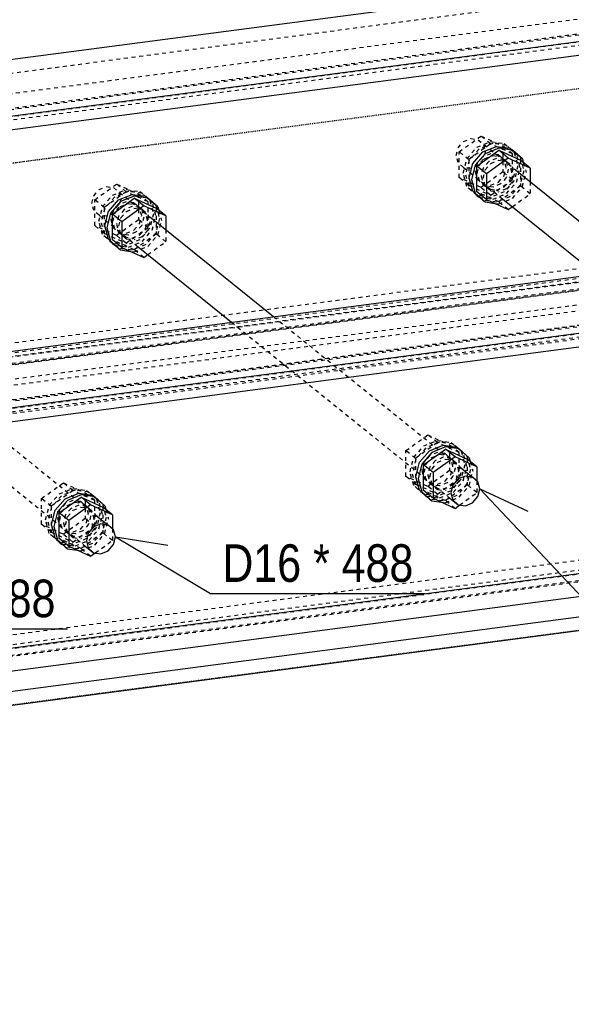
# Model space of a CAD drawing. Header units: millimetres. Extents: x 0 to 5940, y 0 to 2970.
# Tile 9 of 16: x 2246 to 2526, y 1228 to 1729. Entities that reach past the tile are written whole.
import ezdxf

# ---------------------------------------------------------------- set-up
doc = ezdxf.new("R2010")
doc.units = ezdxf.units.MM
doc.linetypes.add('DXK_LINE_DOT2', pattern=[3.9198, 1.9599, -1.9599])
doc.linetypes.add('DXK_LINE_DOT4', pattern=[0.9408, 0.4704, -0.4704])
doc.styles.add('Arial Narrow', font='ARIALN.TTF', dxfattribs={"height": 0.2})

# ---------------------------------------------------------------- blocks, each defined once
blk = doc.blocks.new('Part-2667976-1371 - 1297')
at = {"color": 5, "linetype": 'Continuous'}
for p, q in [((2265.73, 1478.13), (2276.86, 1486.15)), ((2281.73, 1482.22), (2276.86, 1486.15)), ((2276.86, 1486.15), (2287.98, 1481.06)), ((2270.6, 1474.21), (2265.73, 1478.13)), ((2265.73, 1465.03), (2265.73, 1478.13)), ((2281.73, 1482.22), (2270.6, 1474.21)), ((2292.85, 1477.13), (2281.73, 1482.22)), ((2292.85, 1477.13), (2287.98, 1481.06)), ((2270.6, 1474.21), (2270.6, 1461.11)), ((2292.85, 1477.13), (2292.85, 1470)), ((2270.6, 1461.11), (2265.73, 1465.03)), ((2270.6, 1461.11), (2281.73, 1456.02)), ((2281.73, 1456.02), (2284.11, 1457.74))]:
    blk.add_line(p, q, dxfattribs=at)
at = {"color": 8, "linetype": 'DXK_LINE_DOT2'}
for p, q in [((2287.98, 1481.06), (2287.98, 1467.96)), ((2287.98, 1467.96), (2276.86, 1459.94)), ((2292.85, 1464.03), (2287.98, 1467.96)), ((2292.85, 1470), (2292.85, 1464.03)), ((2276.86, 1459.94), (2265.73, 1465.03)), ((2284.11, 1457.74), (2292.85, 1464.03)), ((2281.73, 1456.02), (2276.86, 1459.94))]:
    blk.add_line(p, q, dxfattribs=at)
blk = doc.blocks.new('Part-2667976-1372 - 1297')
at = {"color": 8, "linetype": 'DXK_LINE_DOT2'}
for p, q in [((2260.69, 1481.87), (2265.78, 1487.73)), ((2265.78, 1487.73), (2272.73, 1490.55)), ((2273.86, 1489.64), (2266.9, 1486.83)), ((2272.73, 1490.55), (2279.69, 1489.56)), ((2280.81, 1488.66), (2273.86, 1489.64)), ((2279.69, 1489.56), (2280.81, 1488.66)), ((2279.69, 1489.56), (2284.78, 1485.04)), ((2285.9, 1484.13), (2280.81, 1488.66)), ((2266.9, 1486.83), (2261.81, 1480.97)), ((2268.79, 1482.81), (2265.91, 1479.49)), ((2272.73, 1484.4), (2268.79, 1482.81)), ((2269.92, 1481.9), (2273.86, 1483.5)), ((2276.68, 1483.84), (2272.73, 1484.4)), ((2273.86, 1483.5), (2277.8, 1482.94)), ((2276.68, 1483.84), (2277.8, 1482.94)), ((2279.56, 1481.28), (2276.68, 1483.84)), ((2277.8, 1482.94), (2280.68, 1480.38)), ((2284.78, 1485.04), (2286.64, 1478.19)), ((2287.77, 1477.29), (2285.9, 1484.13)), ((2258.83, 1474.54), (2260.69, 1481.87)), ((2261.81, 1480.97), (2259.95, 1473.63)), ((2265.91, 1479.49), (2264.85, 1475.33)), ((2265.98, 1474.42), (2267.03, 1478.58)), ((2267.03, 1478.58), (2269.92, 1481.9)), ((2280.62, 1477.4), (2279.56, 1481.28)), ((2280.68, 1480.38), (2281.74, 1476.5)), ((2286.64, 1478.19), (2284.78, 1470.86)), ((2260.69, 1467.69), (2258.83, 1474.54)), ((2259.95, 1473.63), (2261.81, 1466.78)), ((2264.85, 1475.33), (2265.91, 1471.45)), ((2267.03, 1470.54), (2265.98, 1474.42)), ((2276.68, 1469.92), (2279.56, 1473.24)), ((2279.56, 1473.24), (2280.62, 1477.4)), ((2281.74, 1476.5), (2280.68, 1472.34)), ((2285.9, 1469.95), (2287.77, 1477.29)), ((2265.78, 1463.17), (2260.69, 1467.69)), ((2265.91, 1471.45), (2268.79, 1468.89)), ((2269.92, 1467.98), (2267.03, 1470.54)), ((2268.79, 1468.89), (2269.92, 1467.98)), ((2268.79, 1468.89), (2272.73, 1468.33)), ((2273.86, 1467.42), (2269.92, 1467.98)), ((2272.73, 1468.33), (2276.68, 1469.92)), ((2277.8, 1469.02), (2273.86, 1467.42)), ((2280.68, 1472.34), (2277.8, 1469.02)), ((2284.78, 1470.86), (2279.69, 1465)), ((2280.81, 1464.09), (2285.9, 1469.95)), ((2261.81, 1466.78), (2266.9, 1462.26)), ((2265.78, 1463.17), (2266.9, 1462.26)), ((2272.73, 1462.18), (2265.78, 1463.17)), ((2279.69, 1465), (2272.73, 1462.18)), ((2273.86, 1461.28), (2280.81, 1464.09)), ((2266.9, 1462.26), (2267.24, 1462.21)), ((2267.24, 1462.21), (2273.86, 1461.28))]:
    blk.add_line(p, q, dxfattribs=at)
blk = doc.blocks.new('Part-2667976-1308 - 1297')
at = {"color": 5, "linetype": 'Continuous'}
for p, q in [((1054.1, 1404.17), (3464.78, 1721.27)), ((1084.82, 1379.42), (3495.49, 1696.52)), ((1084.82, 1372.42), (3495.49, 1689.52)), ((1070.39, 1255.27), (3481.07, 1572.36)), ((1073.76, 1244.04), (3484.44, 1561.14)), ((1084.82, 1235.14), (3495.49, 1552.23)), ((1084.82, 1228.14), (3495.49, 1545.23))]:
    blk.add_line(p, q, dxfattribs=at)
at = {"color": 8, "linetype": 'DXK_LINE_DOT2'}
for p, q in [((1054.1, 1397.18), (3464.78, 1714.27)), ((1065.15, 1388.27), (3475.83, 1705.37)), ((1072.47, 1381.72), (3483.15, 1698.82)), ((1073.76, 1381.33), (3484.44, 1698.43)), ((1068.52, 1377.05), (3479.2, 1694.14)), ((1079.47, 1376.73), (3481.07, 1692.63)), ((1068.52, 1261.79), (3464.78, 1576.98)), ((1068.52, 1256.78), (3479.2, 1573.87)), ((1054.1, 1252.89), (3464.78, 1569.99)), ((1066.44, 1250.59), (3477.12, 1567.69)), ((1067.19, 1251.25), (3475.83, 1568.08))]:
    blk.add_line(p, q, dxfattribs=at)
blk = doc.blocks.new('Part-2667976-1309 - 1297')
at = {"color": 5, "linetype": 'Continuous'}
for p, q in [((895.75, 1531.77), (3306.43, 1848.87)), ((926.47, 1507.02), (3337.15, 1824.11)), ((926.47, 1500.02), (3337.15, 1817.12))]:
    blk.add_line(p, q, dxfattribs=at)
at = {"color": 8, "linetype": 'DXK_LINE_DOT2'}
for p, q in [((895.75, 1524.77), (3306.43, 1841.87)), ((906.8, 1515.87), (3317.48, 1832.97)), ((914.13, 1509.32), (3324.81, 1826.41)), ((915.42, 1508.93), (3326.1, 1826.02)), ((910.17, 1504.64), (3320.85, 1821.74)), ((921.13, 1504.33), (3322.72, 1820.23)), ((910.17, 1389.38), (3306.43, 1704.58)), ((910.17, 1384.37), (3320.85, 1701.47)), ((1054.1, 1401.55), (3322.72, 1699.96)), ((895.75, 1380.49), (3306.43, 1697.58)), ((908.09, 1378.19), (3318.77, 1695.28)), ((908.84, 1378.85), (3317.48, 1695.68)), ((1061.88, 1390.9), (3326.1, 1688.73)), ((1068.08, 1381.36), (3337.15, 1679.83)), ((1068.52, 1374.42), (3337.15, 1672.83))]:
    blk.add_line(p, q, dxfattribs=at)
blk = doc.blocks.new('Part-2667976-1369 - 1297')
at = {"color": 8, "linetype": 'DXK_LINE_DOT2'}
for p, q in [((2097.85, 1615.05), (2100.57, 1618.17)), ((2100.57, 1618.17), (2104.27, 1619.68)), ((2104.27, 1619.68), (2107.98, 1619.15)), ((2107.98, 1619.15), (2127.09, 1603.76)), ((2107.98, 1619.15), (2110.7, 1616.74)), ((2096.86, 1611.14), (2097.85, 1615.05)), ((2110.7, 1616.74), (2111.69, 1613.09)), ((2111.69, 1613.09), (2110.7, 1609.17)), ((2097.85, 1607.48), (2096.86, 1611.14)), ((2110.7, 1609.17), (2107.98, 1606.05)), ((2100.57, 1605.07), (2097.85, 1607.48)), ((2100.57, 1605.07), (2119.67, 1589.68)), ((2104.27, 1604.55), (2100.57, 1605.07)), ((2107.98, 1606.05), (2104.27, 1604.55)), ((2189.44, 1553.51), (2285.43, 1476.16)), ((2168.04, 1550.7), (2278.02, 1462.08))]:
    blk.add_line(p, q, dxfattribs=at)
at = {"color": 5, "linetype": 'Continuous'}
for p, q in [((2127.09, 1603.76), (2189.44, 1553.51)), ((2119.67, 1589.68), (2168.04, 1550.7)), ((2286.97, 1472.46), (2283.26, 1470.96)), ((2285.43, 1476.16), (2290.68, 1471.93)), ((2290.68, 1471.93), (2286.97, 1472.46)), ((2280.55, 1467.83), (2279.55, 1463.92)), ((2283.26, 1470.96), (2280.55, 1467.83)), ((2293.39, 1469.52), (2290.68, 1471.93)), ((2294.39, 1465.87), (2293.39, 1469.52)), ((2279.55, 1463.92), (2280.55, 1460.27)), ((2293.39, 1461.96), (2294.39, 1465.87)), ((2278.02, 1462.08), (2283.26, 1457.86)), ((2280.55, 1460.27), (2283.26, 1457.86)), ((2283.26, 1457.86), (2286.97, 1457.33)), ((2286.97, 1457.33), (2290.68, 1458.83)), ((2290.68, 1458.83), (2293.39, 1461.96))]:
    blk.add_line(p, q, dxfattribs=at)
blk = doc.blocks.new('Part-2667976-1370 - 1297')
at = {"color": 5, "linetype": 'Continuous'}
for p, q in [((2268.78, 1485.32), (2275.73, 1488.13)), ((2275.73, 1488.13), (2282.69, 1487.15)), ((2263.69, 1479.46), (2268.78, 1485.32)), ((2269.9, 1484.41), (2264.81, 1478.55)), ((2276.86, 1487.23), (2269.9, 1484.41)), ((2283.81, 1486.24), (2276.86, 1487.23)), ((2282.69, 1487.15), (2283.81, 1486.24)), ((2288.9, 1481.72), (2283.81, 1486.24)), ((2261.82, 1472.12), (2263.69, 1479.46)), ((2264.81, 1478.55), (2262.95, 1471.21)), ((2288.9, 1481.72), (2289.39, 1479.92)), ((2263.69, 1465.27), (2261.82, 1472.12)), ((2262.95, 1471.21), (2264.81, 1464.37)), ((2268.78, 1460.75), (2263.69, 1465.27)), ((2264.81, 1464.37), (2269.9, 1459.85)), ((2268.78, 1460.75), (2269.9, 1459.85)), ((2269.9, 1459.85), (2274.9, 1459.14))]:
    blk.add_line(p, q, dxfattribs=at)
at = {"color": 8, "linetype": 'DXK_LINE_DOT2'}
for p, q in [((2282.69, 1487.15), (2287.78, 1482.63)), ((2287.78, 1482.63), (2289.64, 1475.78)), ((2271.79, 1480.39), (2268.91, 1477.07)), ((2270.03, 1476.16), (2272.92, 1479.49)), ((2275.73, 1481.99), (2271.79, 1480.39)), ((2272.92, 1479.49), (2276.86, 1481.08)), ((2279.67, 1481.43), (2275.73, 1481.99)), ((2276.86, 1481.08), (2280.8, 1480.52)), ((2279.67, 1481.43), (2280.8, 1480.52)), ((2282.56, 1478.87), (2279.67, 1481.43)), ((2280.8, 1480.52), (2283.68, 1477.96)), ((2283.61, 1474.99), (2282.56, 1478.87)), ((2283.68, 1477.96), (2284.74, 1474.08)), ((2289.39, 1479.92), (2290.76, 1474.87)), ((2268.91, 1477.07), (2267.85, 1472.91)), ((2267.85, 1472.91), (2268.91, 1469.03)), ((2268.97, 1472.01), (2270.03, 1476.16)), ((2282.56, 1470.83), (2283.61, 1474.99)), ((2284.74, 1474.08), (2283.68, 1469.92)), ((2289.64, 1475.78), (2287.78, 1468.44)), ((2288.9, 1467.54), (2290.76, 1474.87)), ((2268.91, 1469.03), (2271.79, 1466.47)), ((2270.03, 1468.13), (2268.97, 1472.01)), ((2270.03, 1468.13), (2270.6, 1467.62)), ((2270.6, 1467.62), (2272.92, 1465.57)), ((2275.73, 1465.91), (2279.67, 1467.51)), ((2279.67, 1467.51), (2282.56, 1470.83)), ((2283.68, 1469.92), (2280.8, 1466.6)), ((2287.78, 1468.44), (2282.69, 1462.58)), ((2283.81, 1461.68), (2288.9, 1467.54)), ((2271.79, 1466.47), (2272.92, 1465.57)), ((2271.79, 1466.47), (2275.73, 1465.91)), ((2272.92, 1465.57), (2276.86, 1465.01)), ((2282.69, 1462.58), (2275.73, 1459.77)), ((2280.8, 1466.6), (2276.86, 1465.01)), ((2275.73, 1459.77), (2268.78, 1460.75)), ((2274.9, 1459.14), (2276.86, 1458.86)), ((2276.86, 1458.86), (2283.81, 1461.68))]:
    blk.add_line(p, q, dxfattribs=at)
blk = doc.blocks.new('Part-2667976-1373 - 1297')
at = {"color": 8, "linetype": 'DXK_LINE_DOT2'}
for p, q in [((2256.74, 1485.38), (2267.86, 1493.39)), ((2272.73, 1489.47), (2267.86, 1493.39)), ((2267.86, 1493.39), (2278.99, 1488.3)), ((2272.73, 1489.47), (2261.61, 1481.45)), ((2283.86, 1484.38), (2272.73, 1489.47)), ((2283.86, 1484.38), (2278.99, 1488.3)), ((2278.99, 1488.3), (2278.99, 1475.2)), ((2261.61, 1481.45), (2256.74, 1485.38)), ((2256.74, 1472.27), (2256.74, 1485.38)), ((2283.86, 1471.28), (2283.86, 1484.38)), ((2261.61, 1481.45), (2261.61, 1468.35)), ((2278.99, 1475.2), (2267.86, 1467.19)), ((2283.86, 1471.28), (2278.99, 1475.2)), ((2261.61, 1468.35), (2256.74, 1472.27)), ((2267.86, 1467.19), (2256.74, 1472.27)), ((2261.61, 1468.35), (2272.73, 1463.26)), ((2272.73, 1463.26), (2283.86, 1471.28)), ((2272.73, 1463.26), (2267.86, 1467.19))]:
    blk.add_line(p, q, dxfattribs=at)
blk = doc.blocks.new('Part-2667976-1378 - 1297')
at = {"color": 8, "linetype": 'DXK_LINE_DOT2'}
for p, q in [((2286, 1642.57), (2289.71, 1644.07)), ((2289.71, 1644.07), (2293.42, 1643.54)), ((2293.42, 1643.54), (2312.52, 1628.15)), ((2293.42, 1643.54), (2296.13, 1641.13)), ((2282.29, 1635.53), (2283.29, 1639.44)), ((2283.29, 1639.44), (2286, 1642.57)), ((2296.13, 1641.13), (2297.13, 1637.48)), ((2283.29, 1631.88), (2282.29, 1635.53)), ((2296.13, 1633.57), (2293.42, 1630.44)), ((2297.13, 1637.48), (2296.13, 1633.57)), ((2286, 1629.47), (2283.29, 1631.88)), ((2286, 1629.47), (2305.11, 1614.07)), ((2289.71, 1628.94), (2286, 1629.47)), ((2293.42, 1630.44), (2289.71, 1628.94)), ((2374.87, 1577.91), (2470.87, 1500.55)), ((2353.48, 1575.09), (2463.45, 1486.47))]:
    blk.add_line(p, q, dxfattribs=at)
at = {"color": 5, "linetype": 'Continuous'}
for p, q in [((2312.52, 1628.15), (2374.87, 1577.91)), ((2305.11, 1614.07), (2353.48, 1575.09)), ((2470.87, 1500.55), (2476.12, 1496.32)), ((2468.7, 1495.35), (2465.98, 1492.22)), ((2472.41, 1496.85), (2468.7, 1495.35)), ((2476.12, 1496.32), (2472.41, 1496.85)), ((2478.83, 1493.91), (2476.12, 1496.32)), ((2479.82, 1490.26), (2478.83, 1493.91)), ((2465.98, 1492.22), (2464.99, 1488.31)), ((2464.99, 1488.31), (2465.98, 1484.66)), ((2478.83, 1486.35), (2479.82, 1490.26)), ((2463.45, 1486.47), (2468.7, 1482.25)), ((2465.98, 1484.66), (2468.7, 1482.25)), ((2472.41, 1481.72), (2476.12, 1483.22)), ((2476.12, 1483.22), (2478.83, 1486.35)), ((2468.7, 1482.25), (2472.41, 1481.72))]:
    blk.add_line(p, q, dxfattribs=at)
blk = doc.blocks.new('Part-2667976-1379 - 1297')
at = {"color": 5, "linetype": 'Continuous'}
for p, q in [((2454.21, 1509.71), (2461.17, 1512.52)), ((2461.17, 1512.52), (2468.12, 1511.54)), ((2449.12, 1503.85), (2454.21, 1509.71)), ((2455.34, 1508.8), (2450.25, 1502.94)), ((2462.29, 1511.62), (2455.34, 1508.8)), ((2469.25, 1510.63), (2462.29, 1511.62)), ((2468.12, 1511.54), (2469.25, 1510.63)), ((2474.34, 1506.11), (2469.25, 1510.63)), ((2447.26, 1496.51), (2449.12, 1503.85)), ((2450.25, 1502.94), (2448.38, 1495.61)), ((2474.34, 1506.11), (2474.83, 1504.32)), ((2449.12, 1489.67), (2447.26, 1496.51)), ((2448.38, 1495.61), (2450.25, 1488.76)), ((2454.21, 1485.14), (2449.12, 1489.67)), ((2450.25, 1488.76), (2455.34, 1484.24)), ((2454.21, 1485.14), (2455.34, 1484.24)), ((2455.34, 1484.24), (2460.34, 1483.53))]:
    blk.add_line(p, q, dxfattribs=at)
at = {"color": 8, "linetype": 'DXK_LINE_DOT2'}
for p, q in [((2468.12, 1511.54), (2473.21, 1507.02)), ((2457.23, 1504.78), (2454.34, 1501.46)), ((2455.47, 1500.56), (2458.35, 1503.88)), ((2461.17, 1506.38), (2457.23, 1504.78)), ((2458.35, 1503.88), (2462.29, 1505.47)), ((2465.11, 1505.82), (2461.17, 1506.38)), ((2462.29, 1505.47), (2466.23, 1504.91)), ((2465.11, 1505.82), (2466.23, 1504.91)), ((2467.99, 1503.26), (2465.11, 1505.82)), ((2466.23, 1504.91), (2469.12, 1502.35)), ((2469.05, 1499.38), (2467.99, 1503.26)), ((2473.21, 1507.02), (2475.08, 1500.17)), ((2474.83, 1504.32), (2476.2, 1499.27)), ((2454.34, 1501.46), (2453.29, 1497.31)), ((2454.41, 1496.4), (2455.47, 1500.56)), ((2467.99, 1495.22), (2469.05, 1499.38)), ((2469.12, 1502.35), (2470.17, 1498.47)), ((2470.17, 1498.47), (2469.12, 1494.32)), ((2475.08, 1500.17), (2473.21, 1492.83)), ((2474.34, 1491.93), (2476.2, 1499.27)), ((2453.29, 1497.31), (2454.34, 1493.43)), ((2454.34, 1493.43), (2457.23, 1490.86)), ((2455.47, 1492.52), (2454.41, 1496.4)), ((2455.47, 1492.52), (2456.04, 1492.01)), ((2465.11, 1491.9), (2467.99, 1495.22)), ((2469.12, 1494.32), (2466.23, 1490.99)), ((2473.21, 1492.83), (2468.12, 1486.97)), ((2456.04, 1492.01), (2458.35, 1489.96)), ((2457.23, 1490.86), (2458.35, 1489.96)), ((2457.23, 1490.86), (2461.17, 1490.3)), ((2458.35, 1489.96), (2462.29, 1489.4)), ((2461.17, 1490.3), (2465.11, 1491.9)), ((2466.23, 1490.99), (2462.29, 1489.4)), ((2469.25, 1486.07), (2474.34, 1491.93)), ((2461.17, 1484.16), (2454.21, 1485.14)), ((2460.34, 1483.53), (2462.29, 1483.25)), ((2468.12, 1486.97), (2461.17, 1484.16)), ((2462.29, 1483.25), (2469.25, 1486.07))]:
    blk.add_line(p, q, dxfattribs=at)
blk = doc.blocks.new('Part-2667976-1380 - 1297')
at = {"color": 5, "linetype": 'Continuous'}
for p, q in [((2451.17, 1502.52), (2462.29, 1510.54)), ((2467.16, 1506.61), (2462.29, 1510.54)), ((2462.29, 1510.54), (2473.42, 1505.45)), ((2456.04, 1498.6), (2451.17, 1502.52)), ((2451.17, 1489.42), (2451.17, 1502.52)), ((2467.16, 1506.61), (2456.04, 1498.6)), ((2478.29, 1501.53), (2467.16, 1506.61)), ((2478.29, 1501.53), (2473.42, 1505.45)), ((2456.04, 1498.6), (2456.04, 1485.5)), ((2478.29, 1501.53), (2478.29, 1494.39)), ((2456.04, 1485.5), (2451.17, 1489.42)), ((2456.04, 1485.5), (2467.16, 1480.41)), ((2467.16, 1480.41), (2469.55, 1482.13))]:
    blk.add_line(p, q, dxfattribs=at)
at = {"color": 8, "linetype": 'DXK_LINE_DOT2'}
for p, q in [((2473.42, 1505.45), (2473.42, 1492.35)), ((2478.29, 1494.39), (2478.29, 1488.42)), ((2462.29, 1484.33), (2451.17, 1489.42)), ((2473.42, 1492.35), (2462.29, 1484.33)), ((2469.55, 1482.13), (2478.29, 1488.42)), ((2478.29, 1488.42), (2473.42, 1492.35)), ((2467.16, 1480.41), (2462.29, 1484.33))]:
    blk.add_line(p, q, dxfattribs=at)
blk = doc.blocks.new('Part-2667976-1381 - 1297')
at = {"color": 8, "linetype": 'DXK_LINE_DOT2'}
for p, q in [((2451.22, 1512.12), (2458.17, 1514.94)), ((2459.3, 1514.03), (2452.34, 1511.22)), ((2458.17, 1514.94), (2465.13, 1513.95)), ((2466.25, 1513.05), (2459.3, 1514.03)), ((2465.13, 1513.95), (2466.25, 1513.05)), ((2465.13, 1513.95), (2470.22, 1509.43)), ((2471.34, 1508.53), (2466.25, 1513.05)), ((2446.13, 1506.26), (2451.22, 1512.12)), ((2452.34, 1511.22), (2447.25, 1505.36)), ((2458.17, 1508.79), (2454.23, 1507.2)), ((2455.35, 1506.29), (2459.3, 1507.89)), ((2462.11, 1508.24), (2458.17, 1508.79)), ((2459.3, 1507.89), (2463.24, 1507.33)), ((2462.11, 1508.24), (2463.24, 1507.33)), ((2465, 1505.67), (2462.11, 1508.24)), ((2470.22, 1509.43), (2472.08, 1502.59)), ((2473.2, 1501.68), (2471.34, 1508.53)), ((2444.26, 1498.93), (2446.13, 1506.26)), ((2447.25, 1505.36), (2445.39, 1498.02)), ((2451.35, 1503.88), (2450.29, 1499.72)), ((2454.23, 1507.2), (2451.35, 1503.88)), ((2451.41, 1498.81), (2452.47, 1502.97)), ((2452.47, 1502.97), (2455.35, 1506.29)), ((2463.24, 1507.33), (2466.12, 1504.77)), ((2466.05, 1501.79), (2465, 1505.67)), ((2466.12, 1504.77), (2467.18, 1500.89)), ((2472.08, 1502.59), (2470.22, 1495.25)), ((2446.13, 1492.08), (2444.26, 1498.93)), ((2445.39, 1498.02), (2447.25, 1491.18)), ((2450.29, 1499.72), (2451.35, 1495.84)), ((2452.47, 1494.93), (2451.41, 1498.81)), ((2462.11, 1494.31), (2465, 1497.64)), ((2465, 1497.64), (2466.05, 1501.79)), ((2467.18, 1500.89), (2466.12, 1496.73)), ((2471.34, 1494.34), (2473.2, 1501.68)), ((2451.35, 1495.84), (2454.23, 1493.28)), ((2455.35, 1492.37), (2452.47, 1494.93)), ((2454.23, 1493.28), (2455.35, 1492.37)), ((2454.23, 1493.28), (2458.17, 1492.72)), ((2458.17, 1492.72), (2462.11, 1494.31)), ((2463.24, 1493.41), (2459.3, 1491.81)), ((2466.12, 1496.73), (2463.24, 1493.41)), ((2470.22, 1495.25), (2465.13, 1489.39)), ((2466.25, 1488.48), (2471.34, 1494.34)), ((2451.22, 1487.56), (2446.13, 1492.08)), ((2447.25, 1491.18), (2452.34, 1486.65)), ((2451.22, 1487.56), (2452.34, 1486.65)), ((2458.17, 1486.57), (2451.22, 1487.56)), ((2459.3, 1491.81), (2455.35, 1492.37)), ((2465.13, 1489.39), (2458.17, 1486.57)), ((2459.3, 1485.67), (2466.25, 1488.48)), ((2452.34, 1486.65), (2459.3, 1485.67))]:
    blk.add_line(p, q, dxfattribs=at)
blk = doc.blocks.new('Part-2667976-1382 - 1297')
at = {"color": 8, "linetype": 'DXK_LINE_DOT2'}
for p, q in [((2442.18, 1509.77), (2453.3, 1517.78)), ((2458.17, 1513.86), (2453.3, 1517.78)), ((2453.3, 1517.78), (2464.43, 1512.7)), ((2458.17, 1513.86), (2447.05, 1505.84)), ((2469.3, 1508.77), (2458.17, 1513.86)), ((2469.3, 1508.77), (2464.43, 1512.7)), ((2464.43, 1512.7), (2464.43, 1499.59)), ((2447.05, 1505.84), (2442.18, 1509.77)), ((2442.18, 1496.67), (2442.18, 1509.77)), ((2469.3, 1495.67), (2469.3, 1508.77)), ((2447.05, 1505.84), (2447.05, 1492.74)), ((2464.43, 1499.59), (2453.3, 1491.58)), ((2469.3, 1495.67), (2464.43, 1499.59)), ((2447.05, 1492.74), (2442.18, 1496.67)), ((2453.3, 1491.58), (2442.18, 1496.67)), ((2447.05, 1492.74), (2458.17, 1487.66)), ((2458.17, 1487.66), (2469.3, 1495.67)), ((2458.17, 1487.66), (2453.3, 1491.58))]:
    blk.add_line(p, q, dxfattribs=at)
blk = doc.blocks.new('Part-2667976-1383 - 1297')
at = {"color": 5, "linetype": 'Continuous'}
for p, q in [((2295.87, 1637.31), (2302.82, 1640.12)), ((2303.95, 1639.22), (2296.99, 1636.4)), ((2302.82, 1640.12), (2309.78, 1639.14)), ((2310.9, 1638.23), (2303.95, 1639.22)), ((2309.78, 1639.14), (2310.9, 1638.23)), ((2315.99, 1633.71), (2310.9, 1638.23)), ((2290.78, 1631.45), (2295.87, 1637.31)), ((2296.99, 1636.4), (2291.9, 1630.54)), ((2315.99, 1633.71), (2316.48, 1631.91)), ((2288.91, 1624.11), (2290.78, 1631.45)), ((2291.9, 1630.54), (2290.04, 1623.2)), ((2290.78, 1617.26), (2288.91, 1624.11)), ((2290.04, 1623.2), (2291.9, 1616.36)), ((2295.87, 1612.74), (2290.78, 1617.26)), ((2291.9, 1616.36), (2296.99, 1611.84)), ((2295.87, 1612.74), (2296.99, 1611.84)), ((2296.99, 1611.84), (2301.99, 1611.13))]:
    blk.add_line(p, q, dxfattribs=at)
at = {"color": 8, "linetype": 'DXK_LINE_DOT2'}
for p, q in [((2309.78, 1639.14), (2314.87, 1634.61)), ((2302.82, 1633.98), (2298.88, 1632.38)), ((2300.01, 1631.47), (2303.95, 1633.07)), ((2306.76, 1633.42), (2302.82, 1633.98)), ((2303.95, 1633.07), (2307.89, 1632.51)), ((2306.76, 1633.42), (2307.89, 1632.51)), ((2309.65, 1630.85), (2306.76, 1633.42)), ((2314.87, 1634.61), (2316.73, 1627.77)), ((2296, 1629.06), (2294.94, 1624.9)), ((2298.88, 1632.38), (2296, 1629.06)), ((2296.06, 1624), (2297.12, 1628.15)), ((2297.12, 1628.15), (2300.01, 1631.47)), ((2307.89, 1632.51), (2310.77, 1629.95)), ((2310.7, 1626.98), (2309.65, 1630.85)), ((2310.77, 1629.95), (2311.83, 1626.07)), ((2316.73, 1627.77), (2314.87, 1620.43)), ((2316.48, 1631.91), (2317.85, 1626.86)), ((2294.94, 1624.9), (2296, 1621.02)), ((2297.12, 1620.12), (2296.06, 1624)), ((2306.76, 1619.5), (2309.65, 1622.82)), ((2309.65, 1622.82), (2310.7, 1626.98)), ((2311.83, 1626.07), (2310.77, 1621.91)), ((2315.99, 1619.53), (2317.85, 1626.86)), ((2296, 1621.02), (2298.88, 1618.46)), ((2297.12, 1620.12), (2297.69, 1619.61)), ((2297.69, 1619.61), (2300.01, 1617.55)), ((2298.88, 1618.46), (2300.01, 1617.55)), ((2298.88, 1618.46), (2302.82, 1617.9)), ((2302.82, 1617.9), (2306.76, 1619.5)), ((2307.89, 1618.59), (2303.95, 1617)), ((2310.77, 1621.91), (2307.89, 1618.59)), ((2314.87, 1620.43), (2309.78, 1614.57)), ((2310.9, 1613.67), (2315.99, 1619.53)), ((2302.82, 1611.76), (2295.87, 1612.74)), ((2300.01, 1617.55), (2303.95, 1617)), ((2309.78, 1614.57), (2302.82, 1611.76)), ((2303.95, 1610.85), (2310.9, 1613.67)), ((2301.99, 1611.13), (2303.95, 1610.85))]:
    blk.add_line(p, q, dxfattribs=at)
blk = doc.blocks.new('Part-2667976-1384 - 1297')
at = {"color": 5, "linetype": 'Continuous'}
for p, q in [((2292.82, 1630.12), (2303.95, 1638.13)), ((2308.82, 1634.21), (2303.95, 1638.13)), ((2303.95, 1638.13), (2315.07, 1633.05)), ((2308.82, 1634.21), (2297.69, 1626.2)), ((2319.94, 1629.12), (2308.82, 1634.21)), ((2319.94, 1629.12), (2315.07, 1633.05)), ((2297.69, 1626.2), (2292.82, 1630.12)), ((2292.82, 1617.02), (2292.82, 1630.12)), ((2319.94, 1629.12), (2319.94, 1622.17)), ((2297.69, 1626.2), (2297.69, 1613.09)), ((2297.69, 1613.09), (2292.82, 1617.02)), ((2297.69, 1613.09), (2308.82, 1608.01)), ((2308.82, 1608.01), (2310.83, 1609.46))]:
    blk.add_line(p, q, dxfattribs=at)
at = {"color": 8, "linetype": 'DXK_LINE_DOT2'}
for p, q in [((2315.07, 1633.05), (2315.07, 1619.95)), ((2315.07, 1619.95), (2303.95, 1611.93)), ((2319.94, 1616.02), (2315.07, 1619.95)), ((2319.94, 1622.17), (2319.94, 1616.02)), ((2303.95, 1611.93), (2292.82, 1617.02)), ((2310.83, 1609.46), (2319.94, 1616.02)), ((2308.82, 1608.01), (2303.95, 1611.93))]:
    blk.add_line(p, q, dxfattribs=at)
blk = doc.blocks.new('Part-2667976-1385 - 1297')
at = {"color": 8, "linetype": 'DXK_LINE_DOT2'}
for p, q in [((2287.78, 1633.86), (2292.87, 1639.72)), ((2294, 1638.82), (2288.9, 1632.96)), ((2292.87, 1639.72), (2299.83, 1642.54)), ((2300.95, 1641.63), (2294, 1638.82)), ((2299.83, 1642.54), (2306.78, 1641.55)), ((2307.9, 1640.65), (2300.95, 1641.63)), ((2306.78, 1641.55), (2307.9, 1640.65)), ((2306.78, 1641.55), (2311.87, 1637.03)), ((2312.99, 1636.12), (2307.9, 1640.65)), ((2285.92, 1626.52), (2287.78, 1633.86)), ((2288.9, 1632.96), (2287.04, 1625.62)), ((2295.88, 1634.8), (2293, 1631.47)), ((2294.12, 1630.57), (2297.01, 1633.89)), ((2299.83, 1636.39), (2295.88, 1634.8)), ((2297.01, 1633.89), (2300.95, 1635.48)), ((2303.77, 1635.83), (2299.83, 1636.39)), ((2300.95, 1635.48), (2304.89, 1634.93)), ((2303.77, 1635.83), (2304.89, 1634.93)), ((2306.65, 1633.27), (2303.77, 1635.83)), ((2304.89, 1634.93), (2307.77, 1632.36)), ((2307.71, 1629.39), (2306.65, 1633.27)), ((2311.87, 1637.03), (2313.73, 1630.18)), ((2314.86, 1629.28), (2312.99, 1636.12)), ((2293, 1631.47), (2291.94, 1627.32)), ((2293.07, 1626.41), (2294.12, 1630.57)), ((2306.65, 1625.23), (2307.71, 1629.39)), ((2307.77, 1632.36), (2308.83, 1628.48)), ((2308.83, 1628.48), (2307.77, 1624.33)), ((2313.73, 1630.18), (2311.87, 1622.85)), ((2312.99, 1621.94), (2314.86, 1629.28)), ((2287.78, 1619.68), (2285.92, 1626.52)), ((2287.04, 1625.62), (2288.9, 1618.77)), ((2291.94, 1627.32), (2293, 1623.44)), ((2293, 1623.44), (2295.88, 1620.88)), ((2294.12, 1622.53), (2293.07, 1626.41)), ((2303.77, 1621.91), (2306.65, 1625.23)), ((2307.77, 1624.33), (2304.89, 1621.01)), ((2311.87, 1622.85), (2306.78, 1616.99)), ((2292.87, 1615.16), (2287.78, 1619.68)), ((2288.9, 1618.77), (2294, 1614.25)), ((2297.01, 1619.97), (2294.12, 1622.53)), ((2295.88, 1620.88), (2297.01, 1619.97)), ((2295.88, 1620.88), (2299.83, 1620.32)), ((2300.95, 1619.41), (2297.01, 1619.97)), ((2299.83, 1620.32), (2303.77, 1621.91)), ((2304.89, 1621.01), (2300.95, 1619.41)), ((2307.9, 1616.08), (2312.99, 1621.94)), ((2292.87, 1615.16), (2294, 1614.25)), ((2299.83, 1614.17), (2292.87, 1615.16)), ((2294, 1614.25), (2300.95, 1613.27)), ((2306.78, 1616.99), (2299.83, 1614.17)), ((2300.95, 1613.27), (2307.9, 1616.08))]:
    blk.add_line(p, q, dxfattribs=at)
blk = doc.blocks.new('Part-2667976-1386 - 1297')
at = {"color": 8, "linetype": 'DXK_LINE_DOT2'}
for p, q in [((2283.83, 1637.37), (2294.96, 1645.38)), ((2299.83, 1641.46), (2294.96, 1645.38)), ((2294.96, 1645.38), (2306.08, 1640.29)), ((2299.83, 1641.46), (2288.7, 1633.44)), ((2310.95, 1636.37), (2299.83, 1641.46)), ((2310.95, 1636.37), (2306.08, 1640.29)), ((2306.08, 1640.29), (2306.08, 1627.19)), ((2288.7, 1633.44), (2283.83, 1637.37)), ((2283.83, 1624.26), (2283.83, 1637.37)), ((2288.7, 1633.44), (2288.7, 1620.34)), ((2310.95, 1623.27), (2310.95, 1636.37)), ((2288.7, 1620.34), (2283.83, 1624.26)), ((2294.96, 1619.18), (2283.83, 1624.26)), ((2306.08, 1627.19), (2294.96, 1619.18)), ((2299.83, 1615.25), (2310.95, 1623.27)), ((2310.95, 1623.27), (2306.08, 1627.19)), ((2288.7, 1620.34), (2299.83, 1615.25)), ((2299.83, 1615.25), (2294.96, 1619.18))]:
    blk.add_line(p, q, dxfattribs=at)
blk = doc.blocks.new('Part-2667976-1387 - 1297')
at = {"color": 8, "linetype": 'DXK_LINE_DOT2'}
for p, q in [((2471.44, 1666.96), (2475.15, 1668.46)), ((2475.15, 1668.46), (2478.86, 1667.93)), ((2478.86, 1667.93), (2497.96, 1652.54)), ((2478.86, 1667.93), (2481.57, 1665.52)), ((2467.73, 1659.92), (2468.72, 1663.83)), ((2468.72, 1663.83), (2471.44, 1666.96)), ((2481.57, 1665.52), (2482.57, 1661.87)), ((2468.72, 1656.27), (2467.73, 1659.92)), ((2481.57, 1657.96), (2478.86, 1654.83)), ((2482.57, 1661.87), (2481.57, 1657.96)), ((2471.44, 1653.86), (2468.72, 1656.27)), ((2471.44, 1653.86), (2490.54, 1638.46)), ((2475.15, 1653.33), (2471.44, 1653.86)), ((2478.86, 1654.83), (2475.15, 1653.33)), ((2538.92, 1599.48), (2648.89, 1510.87)), ((2560.31, 1602.3), (2656.31, 1524.94))]:
    blk.add_line(p, q, dxfattribs=at)
at = {"color": 5, "linetype": 'Continuous'}
for p, q in [((2497.96, 1652.54), (2560.31, 1602.3)), ((2490.54, 1638.46), (2538.92, 1599.48)), ((2656.31, 1524.94), (2661.55, 1520.72)), ((2654.13, 1519.74), (2651.42, 1516.62)), ((2657.84, 1521.24), (2654.13, 1519.74)), ((2661.55, 1520.72), (2657.84, 1521.24)), ((2664.27, 1518.31), (2661.55, 1520.72)), ((2665.26, 1514.65), (2664.27, 1518.31)), ((2651.42, 1516.62), (2650.43, 1512.7)), ((2650.43, 1512.7), (2651.42, 1509.05)), ((2664.27, 1510.74), (2665.26, 1514.65)), ((2648.89, 1510.87), (2654.13, 1506.64)), ((2651.42, 1509.05), (2654.13, 1506.64)), ((2657.84, 1506.11), (2661.55, 1507.62)), ((2661.55, 1507.62), (2664.27, 1510.74)), ((2654.13, 1506.64), (2657.84, 1506.11))]:
    blk.add_line(p, q, dxfattribs=at)
blk = doc.blocks.new('Part-2667976-1392 - 1297')
at = {"color": 5, "linetype": 'Continuous'}
for p, q in [((2481.3, 1661.7), (2488.26, 1664.51)), ((2489.38, 1663.61), (2482.43, 1660.79)), ((2488.26, 1664.51), (2495.21, 1663.53)), ((2496.34, 1662.62), (2489.38, 1663.61)), ((2495.21, 1663.53), (2496.34, 1662.62)), ((2476.21, 1655.84), (2481.3, 1661.7)), ((2482.43, 1660.79), (2477.34, 1654.93)), ((2501.43, 1658.1), (2496.34, 1662.62)), ((2501.43, 1658.1), (2501.92, 1656.31)), ((2474.35, 1648.5), (2476.21, 1655.84)), ((2477.34, 1654.93), (2475.47, 1647.6)), ((2476.21, 1641.66), (2474.35, 1648.5)), ((2475.47, 1647.6), (2477.34, 1640.75)), ((2481.3, 1637.13), (2476.21, 1641.66)), ((2477.34, 1640.75), (2482.43, 1636.23)), ((2481.3, 1637.13), (2482.43, 1636.23)), ((2482.43, 1636.23), (2487.43, 1635.52))]:
    blk.add_line(p, q, dxfattribs=at)
at = {"color": 8, "linetype": 'DXK_LINE_DOT2'}
for p, q in [((2495.21, 1663.53), (2500.3, 1659.01)), ((2488.26, 1658.37), (2484.32, 1656.77)), ((2492.2, 1657.81), (2488.26, 1658.37)), ((2492.2, 1657.81), (2493.32, 1656.9)), ((2495.08, 1655.25), (2492.2, 1657.81)), ((2500.3, 1659.01), (2502.17, 1652.16)), ((2481.43, 1653.45), (2480.38, 1649.29)), ((2484.32, 1656.77), (2481.43, 1653.45)), ((2482.56, 1652.55), (2485.44, 1655.87)), ((2485.44, 1655.87), (2489.38, 1657.46)), ((2489.38, 1657.46), (2493.32, 1656.9)), ((2493.32, 1656.9), (2496.21, 1654.34)), ((2496.14, 1651.37), (2495.08, 1655.25)), ((2496.21, 1654.34), (2497.26, 1650.46)), ((2501.92, 1656.31), (2503.29, 1651.25)), ((2480.38, 1649.29), (2481.43, 1645.41)), ((2481.5, 1648.39), (2482.56, 1652.55)), ((2482.56, 1644.51), (2481.5, 1648.39)), ((2495.08, 1647.21), (2496.14, 1651.37)), ((2497.26, 1650.46), (2496.21, 1646.3)), ((2502.17, 1652.16), (2500.3, 1644.82)), ((2501.43, 1643.92), (2503.29, 1651.25)), ((2481.43, 1645.41), (2484.32, 1642.85)), ((2482.56, 1644.51), (2483.13, 1644)), ((2483.13, 1644), (2485.44, 1641.95)), ((2484.32, 1642.85), (2485.44, 1641.95)), ((2484.32, 1642.85), (2485.26, 1642.72)), ((2485.26, 1642.72), (2488.26, 1642.29)), ((2488.26, 1642.29), (2492.2, 1643.89)), ((2493.32, 1642.98), (2489.38, 1641.39)), ((2492.2, 1643.89), (2495.08, 1647.21)), ((2496.21, 1646.3), (2493.32, 1642.98)), ((2500.3, 1644.82), (2495.21, 1638.96)), ((2496.34, 1638.06), (2501.43, 1643.92)), ((2485.44, 1641.95), (2489.38, 1641.39)), ((2495.21, 1638.96), (2488.26, 1636.15)), ((2489.38, 1635.24), (2496.34, 1638.06)), ((2488.26, 1636.15), (2481.3, 1637.13)), ((2487.43, 1635.52), (2489.38, 1635.24))]:
    blk.add_line(p, q, dxfattribs=at)
blk = doc.blocks.new('Part-2667976-1393 - 1297')
at = {"color": 5, "linetype": 'Continuous'}
for p, q in [((2478.26, 1654.51), (2489.38, 1662.53)), ((2494.25, 1658.6), (2483.13, 1650.59)), ((2494.25, 1658.6), (2489.38, 1662.53)), ((2489.38, 1662.53), (2500.51, 1657.44)), ((2505.38, 1653.52), (2494.25, 1658.6)), ((2483.13, 1650.59), (2478.26, 1654.51)), ((2478.26, 1641.41), (2478.26, 1654.51)), ((2505.38, 1653.52), (2500.51, 1657.44)), ((2505.38, 1653.52), (2505.38, 1646.56)), ((2483.13, 1650.59), (2483.13, 1637.49)), ((2483.13, 1637.49), (2478.26, 1641.41)), ((2483.13, 1637.49), (2494.25, 1632.4)), ((2494.25, 1632.4), (2496.27, 1633.85))]:
    blk.add_line(p, q, dxfattribs=at)
at = {"color": 8, "linetype": 'DXK_LINE_DOT2'}
for p, q in [((2500.51, 1657.44), (2500.51, 1644.34)), ((2500.51, 1644.34), (2489.38, 1636.32)), ((2505.38, 1640.41), (2500.51, 1644.34)), ((2505.38, 1646.56), (2505.38, 1640.41)), ((2489.38, 1636.32), (2478.26, 1641.41)), ((2496.27, 1633.85), (2505.38, 1640.41)), ((2494.25, 1632.4), (2489.38, 1636.32))]:
    blk.add_line(p, q, dxfattribs=at)
blk = doc.blocks.new('Part-2667976-1394 - 1297')
at = {"color": 8, "linetype": 'DXK_LINE_DOT2'}
for p, q in [((2473.22, 1658.25), (2478.31, 1664.11)), ((2479.43, 1663.21), (2474.34, 1657.35)), ((2478.31, 1664.11), (2485.26, 1666.93)), ((2486.39, 1666.02), (2479.43, 1663.21)), ((2485.26, 1666.93), (2492.22, 1665.94)), ((2493.34, 1665.04), (2486.39, 1666.02)), ((2492.22, 1665.94), (2493.34, 1665.04)), ((2492.22, 1665.94), (2497.31, 1661.42)), ((2498.43, 1660.52), (2493.34, 1665.04)), ((2471.35, 1650.92), (2473.22, 1658.25)), ((2481.32, 1659.19), (2478.44, 1655.87)), ((2479.56, 1654.96), (2482.45, 1658.28)), ((2485.26, 1660.78), (2481.32, 1659.19)), ((2482.45, 1658.28), (2486.39, 1659.88)), ((2489.2, 1660.22), (2485.26, 1660.78)), ((2486.39, 1659.88), (2490.33, 1659.32)), ((2489.2, 1660.22), (2490.33, 1659.32)), ((2492.09, 1657.66), (2489.2, 1660.22)), ((2490.33, 1659.32), (2493.21, 1656.76)), ((2497.31, 1661.42), (2499.17, 1654.58)), ((2500.29, 1653.67), (2498.43, 1660.52)), ((2474.34, 1657.35), (2472.48, 1650.01)), ((2478.44, 1655.87), (2477.38, 1651.71)), ((2478.5, 1650.8), (2479.56, 1654.96)), ((2493.14, 1653.78), (2492.09, 1657.66)), ((2492.09, 1649.62), (2493.14, 1653.78)), ((2493.21, 1656.76), (2494.27, 1652.88)), ((2494.27, 1652.88), (2493.21, 1648.72)), ((2499.17, 1654.58), (2497.31, 1647.24)), ((2498.43, 1646.33), (2500.29, 1653.67)), ((2473.22, 1644.07), (2471.35, 1650.92)), ((2472.48, 1650.01), (2474.34, 1643.16)), ((2477.38, 1651.71), (2478.44, 1647.83)), ((2478.44, 1647.83), (2481.32, 1645.27)), ((2479.56, 1646.92), (2478.5, 1650.8)), ((2489.2, 1646.3), (2492.09, 1649.62)), ((2493.21, 1648.72), (2490.33, 1645.4)), ((2478.31, 1639.55), (2473.22, 1644.07)), ((2474.34, 1643.16), (2479.43, 1638.64)), ((2482.45, 1644.36), (2479.56, 1646.92)), ((2481.32, 1645.27), (2482.45, 1644.36)), ((2481.32, 1645.27), (2485.26, 1644.71)), ((2486.39, 1643.8), (2482.45, 1644.36)), ((2485.26, 1644.71), (2489.2, 1646.3)), ((2490.33, 1645.4), (2486.39, 1643.8)), ((2497.31, 1647.24), (2492.22, 1641.38)), ((2493.34, 1640.47), (2498.43, 1646.33)), ((2478.31, 1639.55), (2479.43, 1638.64)), ((2485.26, 1638.56), (2478.31, 1639.55)), ((2479.43, 1638.64), (2486.39, 1637.66)), ((2492.22, 1641.38), (2485.26, 1638.56)), ((2486.39, 1637.66), (2493.34, 1640.47))]:
    blk.add_line(p, q, dxfattribs=at)
blk = doc.blocks.new('Part-2667976-1395 - 1297')
at = {"color": 8, "linetype": 'DXK_LINE_DOT2'}
for p, q in [((2469.27, 1661.76), (2480.39, 1669.77)), ((2485.26, 1665.85), (2480.39, 1669.77)), ((2480.39, 1669.77), (2491.52, 1664.68)), ((2485.26, 1665.85), (2474.14, 1657.83)), ((2496.39, 1660.76), (2485.26, 1665.85)), ((2496.39, 1660.76), (2491.52, 1664.68)), ((2491.52, 1664.68), (2491.52, 1651.58)), ((2474.14, 1657.83), (2469.27, 1661.76)), ((2469.27, 1648.66), (2469.27, 1661.76)), ((2474.14, 1657.83), (2474.14, 1644.73)), ((2496.39, 1647.66), (2496.39, 1660.76)), ((2474.14, 1644.73), (2469.27, 1648.66)), ((2480.39, 1643.57), (2469.27, 1648.66)), ((2491.52, 1651.58), (2480.39, 1643.57)), ((2496.39, 1647.66), (2491.52, 1651.58)), ((2474.14, 1644.73), (2485.26, 1639.64)), ((2485.26, 1639.64), (2480.39, 1643.57)), ((2485.26, 1639.64), (2496.39, 1647.66))]:
    blk.add_line(p, q, dxfattribs=at)
blk = doc.blocks.new('Part-2667976-2642 - 1297')
at = {"color": 6, "linetype": 'DXK_LINE_DOT4'}
blk.add_line((957.02, 1487.07), (3674.37, 1844.5), dxfattribs=at)
at = {"color": 4, "linetype": 'DXK_LINE_DOT4'}
blk.add_line((3495.49, 1545.23), (1084.82, 1228.14), dxfattribs=at)
blk = doc.blocks.new('Mark-2667976-2813 - 1297')
at = {"color": 7, "linetype": 'Continuous'}
for p, q in [((2479.82, 1490.26), (2624.04, 1337.24)), ((2479.82, 1490.26), (2504.25, 1478.93)), ((2624.04, 1337.24), (2733.31, 1337.24))]:
    blk.add_line(p, q, dxfattribs=at)
at = {"color": 0, "linetype": 'Continuous'}
for points in [[(2670.24, 1343.24), (2670.24, 1363.24), (2630.04, 1363.24), (2630.04, 1343.24)], [(2684.75, 1343.24), (2684.75, 1363.24), (2676.24, 1363.24), (2676.24, 1343.24)], [(2727.31, 1343.24), (2727.31, 1363.24), (2690.75, 1363.24), (2690.75, 1343.24)]]:
    blk.add_wipeout(points, dxfattribs=at)
for points in [[(2670.24, 1343.24), (2670.24, 1363.24), (2630.04, 1363.24), (2630.04, 1343.24)], [(2684.75, 1343.24), (2684.75, 1363.24), (2676.24, 1363.24), (2676.24, 1343.24)], [(2727.31, 1343.24), (2727.31, 1363.24), (2690.75, 1363.24), (2690.75, 1343.24)]]:
    blk.add_wipeout(points, dxfattribs=at)
at = {"color": 7, "linetype": 'Continuous', "style": 'Arial Narrow'}
for s, height, p in [('D16', 19.089, (2630.04, 1343.24)), ('*', 19.09, (2676.24, 1343.24)), ('488', 19.089, (2690.75, 1343.24))]:
    blk.add_text(s, height=height, dxfattribs=at).set_placement(p)
blk = doc.blocks.new('Mark-2667976-2821 - 1297')
at = {"color": 7, "linetype": 'Continuous'}
for p, q in [((2294.39, 1465.87), (2342.75, 1437.01)), ((2294.39, 1465.87), (2320.98, 1461.65)), ((2342.75, 1437.01), (2452.02, 1437.01))]:
    blk.add_line(p, q, dxfattribs=at)
at = {"color": 0, "linetype": 'Continuous'}
for points in [[(2388.95, 1443.01), (2388.95, 1463.01), (2348.75, 1463.01), (2348.75, 1443.01)], [(2403.46, 1443.01), (2403.46, 1463.01), (2394.95, 1463.01), (2394.95, 1443.01)], [(2446.02, 1443.01), (2446.02, 1463.01), (2409.46, 1463.01), (2409.46, 1443.01)]]:
    blk.add_wipeout(points, dxfattribs=at)
for points in [[(2388.95, 1443.01), (2388.95, 1463.01), (2348.75, 1463.01), (2348.75, 1443.01)], [(2403.46, 1443.01), (2403.46, 1463.01), (2394.95, 1463.01), (2394.95, 1443.01)], [(2446.02, 1443.01), (2446.02, 1463.01), (2409.46, 1463.01), (2409.46, 1443.01)]]:
    blk.add_wipeout(points, dxfattribs=at)
at = {"color": 7, "linetype": 'Continuous', "style": 'Arial Narrow'}
for s, height, p in [('D16', 19.089, (2348.75, 1443.01)), ('*', 19.09, (2394.95, 1443.01)), ('488', 19.089, (2409.46, 1443.01))]:
    blk.add_text(s, height=height, dxfattribs=at).set_placement(p)
blk = doc.blocks.new('Mark-2667976-2826 - 1297')
at = {"color": 7, "linetype": 'Continuous'}
for p, q in [((2108.95, 1441.48), (2160.64, 1419.04)), ((2108.95, 1441.48), (2135.87, 1440.7)), ((2160.64, 1419.04), (2269.91, 1419.04))]:
    blk.add_line(p, q, dxfattribs=at)
at = {"color": 0, "linetype": 'Continuous'}
for points in [[(2206.83, 1425.04), (2206.83, 1445.04), (2166.64, 1445.04), (2166.64, 1425.04)], [(2221.35, 1425.04), (2221.35, 1445.04), (2212.83, 1445.04), (2212.83, 1425.04)], [(2263.91, 1425.04), (2263.91, 1445.04), (2227.35, 1445.04), (2227.35, 1425.04)]]:
    blk.add_wipeout(points, dxfattribs=at)
for points in [[(2206.83, 1425.04), (2206.83, 1445.04), (2166.64, 1445.04), (2166.64, 1425.04)], [(2221.35, 1425.04), (2221.35, 1445.04), (2212.83, 1445.04), (2212.83, 1425.04)], [(2263.91, 1425.04), (2263.91, 1445.04), (2227.35, 1445.04), (2227.35, 1425.04)]]:
    blk.add_wipeout(points, dxfattribs=at)
at = {"color": 7, "linetype": 'Continuous', "style": 'Arial Narrow'}
for s, height, p in [('D16', 19.089, (2166.64, 1425.04)), ('*', 19.09, (2212.83, 1425.04)), ('488', 19.089, (2227.35, 1425.04))]:
    blk.add_text(s, height=height, dxfattribs=at).set_placement(p)

msp = doc.modelspace()

# ---------------------------------------------------------------- block references
for name in ['Part-2667976-2642 - 1297', 'Part-2667976-1309 - 1297', 'Part-2667976-1308 - 1297', 'Part-2667976-1387 - 1297', 'Part-2667976-1395 - 1297', 'Part-2667976-1394 - 1297', 'Part-2667976-1392 - 1297', 'Part-2667976-1393 - 1297', 'Part-2667976-1378 - 1297', 'Part-2667976-1386 - 1297', 'Part-2667976-1385 - 1297', 'Part-2667976-1383 - 1297', 'Part-2667976-1384 - 1297', 'Part-2667976-1369 - 1297', 'Part-2667976-1382 - 1297', 'Part-2667976-1381 - 1297', 'Part-2667976-1379 - 1297', 'Part-2667976-1380 - 1297', 'Part-2667976-1373 - 1297', 'Part-2667976-1372 - 1297', 'Part-2667976-1370 - 1297', 'Part-2667976-1371 - 1297']:
    msp.add_blockref(name, (0, 0))

# ---------------------------------------------------------------- next in the draw order: block references
for name in ['Mark-2667976-2813 - 1297', 'Mark-2667976-2821 - 1297', 'Mark-2667976-2826 - 1297']:
    msp.add_blockref(name, (0, 0))

doc.saveas('drawing.dxf')
